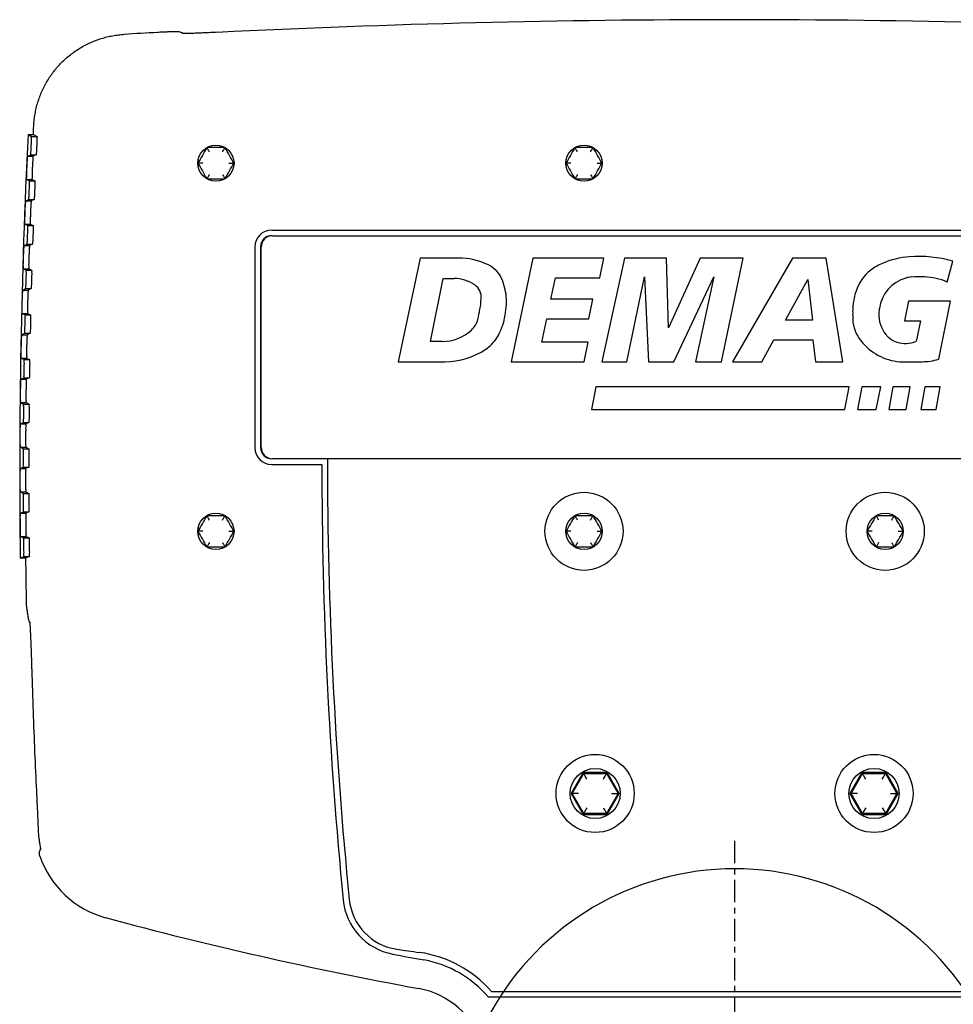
# Model space of a CAD drawing. Extents: x -816 to -467, y -585 to 181.
# Tile 3 of 4: x -778 to -611, y 4 to 180. Entities that reach past the tile are written whole.
import ezdxf

# ---------------------------------------------------------------- set-up
doc = ezdxf.new("R2010")
doc.units = 0
doc.linetypes.add('AM_DIN_G_W050', pattern=[13.75, 9.75, -1.5, 1, -1.5])
doc.linetypes.add('CENTER', pattern=[7, 4, -1, 1, -1])
doc.layers.get('0').update_dxf_attribs({"linetype": 'CONTINUOUS'})
doc.layers.add('AM_7', color=4, linetype='AM_DIN_G_W050')

# ---------------------------------------------------------------- blocks, each defined once
blk = doc.blocks.new('U22_FLB201-310_RIGHT')
at = {"color": 7, "linetype": 'CONTINUOUS'}
for p, q in [((-126.67, 159.64), (-126.67, 159.64)), ((-126.67, 159.64), (-126.04, 159.31)), ((-126.04, 159.31), (-125.08, 159.31)), ((-125.08, 159.31), (-125.74, 159.65)), ((-94.52, 157.13), (-94.61, 157.28)), ((-91.42, 157.3), (-94.58, 157.3)), ((-91.48, 157.13), (-91.4, 157.29)), ((-28.52, 157.13), (-28.61, 157.28)), ((-25.42, 157.3), (-28.58, 157.3)), ((-25.48, 157.13), (-25.4, 157.29)), ((-126.74, 155.75), (-126.2, 156.01)), ((-126.74, 155.75), (-125.78, 155.75)), ((-126.2, 156.01), (-125.24, 156.01)), ((-125.24, 156.01), (-125.78, 155.75)), ((-96.04, 154.5), (-96.23, 154.5)), ((-89.96, 154.5), (-89.77, 154.5)), ((-30.04, 154.5), (-30.23, 154.5)), ((-23.96, 154.5), (-23.77, 154.5)), ((-94.52, 151.87), (-94.6, 151.71)), ((-91.48, 151.87), (-91.39, 151.72)), ((-28.52, 151.87), (-28.6, 151.71)), ((-25.48, 151.87), (-25.39, 151.72)), ((-126.93, 151.57), (-126.41, 151.31)), ((-126.93, 151.57), (-125.97, 151.57)), ((-126.41, 151.31), (-125.45, 151.31)), ((-125.97, 151.57), (-125.45, 151.31)), ((-94.58, 151.7), (-91.42, 151.7)), ((-28.58, 151.7), (-25.42, 151.7)), ((-127.09, 147.75), (-126.55, 148.01)), ((-127.09, 147.75), (-126.13, 147.75)), ((-126.55, 148.01), (-125.59, 148.01)), ((-125.59, 148.01), (-126.13, 147.75)), ((-127.25, 143.57), (-126.73, 143.31)), ((-127.25, 143.57), (-126.29, 143.57)), ((-126.73, 143.31), (-125.77, 143.31)), ((-126.29, 143.57), (-125.77, 143.31)), ((-83, 142.5), (83, 142.5)), ((-82.87, 141.5), (83.13, 141.5)), ((-127.38, 139.75), (-126.84, 140.01)), ((-127.38, 139.75), (-126.42, 139.75)), ((-126.84, 140.01), (-125.89, 140.01)), ((-125.89, 140.01), (-126.42, 139.75)), ((-86, 139.5), (-86, 103.5)), ((-85, 139.5), (-85, 103.5)), ((-84.87, 103.5), (-84.87, 139.5)), ((-56.37, 137.5), (-60.32, 118.91)), ((-49.53, 137.5), (-56.37, 137.5)), ((-36.17, 137.5), (-40.06, 118.87)), ((-23.46, 137.5), (-36.17, 137.5)), ((-24.16, 133.97), (-23.46, 137.5)), ((-19.76, 137.5), (-23.83, 118.87)), ((-12.2, 137.5), (-19.76, 137.5)), ((-11.87, 124.98), (-12.2, 137.5)), ((-6.2, 137.5), (-11.87, 124.98)), ((1.51, 137.5), (-6.2, 137.5)), ((-2.32, 118.87), (1.51, 137.5)), ((10.38, 137.5), (-0.36, 118.87)), ((16.42, 137.5), (10.38, 137.5)), ((19.38, 118.87), (16.42, 137.5)), ((38.13, 133.19), (39.15, 136.92)), ((-127.52, 135.57), (-126.99, 135.31)), ((-127.52, 135.57), (-126.56, 135.57)), ((-126.99, 135.31), (-126.04, 135.31)), ((-126.56, 135.57), (-126.04, 135.31)), ((-54.55, 122.53), (-52.27, 133.82)), ((-52.27, 133.82), (-50.28, 133.82)), ((-32.94, 130.13), (-32.11, 133.97)), ((-32.11, 133.97), (-24.16, 133.97)), ((-19.3, 118.87), (-16.17, 134.13)), ((-16.17, 134.13), (-15.44, 118.87)), ((-10.89, 118.87), (-3.75, 134.13)), ((-3.75, 134.13), (-7.03, 118.87)), ((9.15, 126.36), (13.16, 133.67)), ((13.16, 133.67), (13.97, 126.36)), ((-127.62, 131.75), (-127.09, 132.01)), ((-127.62, 131.75), (-126.67, 131.75)), ((-127.09, 132.01), (-126.13, 132.01)), ((-126.13, 132.01), (-126.67, 131.75)), ((-25.4, 130.13), (-32.94, 130.13)), ((-26.15, 126.6), (-25.4, 130.13)), ((31.16, 129.77), (30.45, 126.23)), ((38.74, 129.77), (31.16, 129.77)), ((36.6, 119.36), (38.74, 129.77)), ((-127.73, 127.57), (-127.21, 127.31)), ((-127.73, 127.57), (-126.77, 127.57)), ((-127.21, 127.31), (-126.25, 127.31)), ((-126.77, 127.57), (-126.25, 127.31)), ((-34.54, 122.4), (-33.65, 126.6)), ((-33.65, 126.6), (-26.15, 126.6)), ((13.97, 126.36), (9.15, 126.36)), ((30.45, 126.23), (33.33, 126.23)), ((33.33, 126.23), (32.53, 122.55)), ((-127.81, 123.75), (-127.28, 124.01)), ((-127.81, 123.75), (-126.85, 123.75)), ((-127.28, 124.01), (-126.32, 124.01)), ((-126.32, 124.01), (-126.85, 123.75)), ((-52.43, 122.53), (-54.55, 122.53)), ((-26.28, 122.4), (-34.54, 122.4)), ((-26.98, 118.87), (-26.28, 122.4)), ((4.87, 118.87), (7.02, 122.83)), ((7.02, 122.83), (14.02, 122.83)), ((14.02, 122.83), (14.52, 118.87)), ((-127.89, 119.57), (-127.36, 119.31)), ((-127.89, 119.57), (-126.93, 119.57)), ((-127.36, 119.31), (-126.41, 119.31)), ((-126.93, 119.57), (-126.41, 119.31)), ((-60.32, 118.91), (-51.94, 118.91)), ((-40.06, 118.87), (-26.98, 118.87)), ((-23.83, 118.87), (-19.3, 118.87)), ((-15.44, 118.87), (-10.89, 118.87)), ((-7.03, 118.87), (-2.32, 118.87)), ((-0.36, 118.87), (4.87, 118.87)), ((14.52, 118.87), (19.38, 118.87)), ((29.59, 118.91), (33.63, 118.91)), ((-127.95, 115.75), (-127.41, 116.01)), ((-127.95, 115.75), (-126.99, 115.75)), ((-127.41, 116.01), (-126.46, 116.01)), ((-126.46, 116.01), (-126.99, 115.75)), ((-24.87, 114.39), (-25.68, 110.33)), ((20.56, 114.39), (-24.87, 114.39)), ((19.75, 110.33), (20.56, 114.39)), ((22.84, 114.39), (22.02, 110.33)), ((26.2, 114.39), (22.84, 114.39)), ((25.38, 110.33), (26.2, 114.39)), ((28.35, 114.39), (27.66, 110.33)), ((31.47, 114.39), (28.35, 114.39)), ((30.78, 110.33), (31.47, 114.39)), ((34.11, 114.39), (33.41, 110.33)), ((36.87, 114.39), (34.11, 114.39)), ((36.17, 110.33), (36.87, 114.39)), ((-128, 111.57), (-127.47, 111.31)), ((-128, 111.57), (-127.04, 111.57)), ((-127.47, 111.31), (-126.51, 111.31)), ((-127.04, 111.57), (-126.51, 111.31)), ((-25.68, 110.33), (19.75, 110.33)), ((22.02, 110.33), (25.38, 110.33)), ((27.66, 110.33), (30.78, 110.33)), ((33.41, 110.33), (36.17, 110.33)), ((-128.03, 107.75), (-127.5, 108.01)), ((-128.03, 107.75), (-127.07, 107.75)), ((-127.5, 108.01), (-126.54, 108.01)), ((-126.54, 108.01), (-127.07, 107.75)), ((-128.05, 103.57), (-127.52, 103.31)), ((-128.05, 103.57), (-127.09, 103.57)), ((-127.52, 103.31), (-126.56, 103.31)), ((-127.09, 103.57), (-126.56, 103.31)), ((83.13, 101.5), (-82.87, 101.5)), ((-128.06, 99.75), (-127.53, 100.01)), ((-128.06, 99.75), (-127.1, 99.75)), ((-127.53, 100.01), (-126.57, 100.01)), ((-126.57, 100.01), (-127.1, 99.75)), ((-83, 100.5), (-74, 100.5)), ((-128.05, 95.57), (-127.52, 95.31)), ((-128.05, 95.57), (-127.09, 95.57)), ((-127.09, 95.57), (-126.56, 95.31)), ((-127.52, 95.31), (-126.56, 95.31)), ((-128.03, 91.75), (-127.51, 92.01)), ((-127.51, 92.01), (-126.55, 92.01)), ((-126.55, 92.01), (-127.07, 91.75)), ((-128.03, 91.75), (-127.07, 91.75)), ((-94.52, 91.13), (-94.61, 91.28)), ((-91.42, 91.3), (-94.58, 91.3)), ((-91.48, 91.13), (-91.4, 91.29)), ((-28.52, 91.13), (-28.61, 91.28)), ((-25.42, 91.3), (-28.58, 91.3)), ((-25.48, 91.13), (-25.4, 91.29)), ((25.48, 91.13), (25.39, 91.28)), ((28.58, 91.3), (25.42, 91.3)), ((28.52, 91.13), (28.6, 91.29)), ((-96.04, 88.5), (-96.23, 88.5)), ((-89.96, 88.5), (-89.77, 88.5)), ((-30.04, 88.5), (-30.23, 88.5)), ((-23.96, 88.5), (-23.77, 88.5)), ((23.96, 88.5), (23.77, 88.5)), ((30.04, 88.5), (30.23, 88.5)), ((-128, 87.57), (-127.47, 87.31)), ((-128, 87.57), (-127.04, 87.57)), ((-127.47, 87.31), (-126.51, 87.31)), ((-127.04, 87.57), (-126.51, 87.31)), ((-94.52, 85.87), (-94.6, 85.71)), ((-94.58, 85.7), (-91.42, 85.7)), ((-91.48, 85.87), (-91.39, 85.72)), ((-28.52, 85.87), (-28.6, 85.71)), ((-28.58, 85.7), (-25.42, 85.7)), ((-25.48, 85.87), (-25.39, 85.72)), ((25.48, 85.87), (25.4, 85.71)), ((25.42, 85.7), (28.58, 85.7)), ((28.52, 85.87), (28.61, 85.72)), ((-128.08, 83.69), (-127.43, 84.01)), ((-128.08, 83.69), (-128.08, 83.69)), ((-127.43, 84.01), (-126.47, 84.01)), ((-126.47, 84.01), (-127.14, 83.68)), ((-127.14, 83.68), (-127.14, 83.68)), ((-126.99, 75.27), (-126.97, 75.05)), ((-27.16, 45.25), (-29.33, 41.5)), ((-29.11, 41.5), (-27.05, 45.06)), ((-27.05, 45.06), (-27.16, 45.25)), ((-22.84, 45.25), (-27.16, 45.25)), ((-27.05, 45.06), (-22.94, 45.06)), ((-22.94, 45.06), (-22.84, 45.25)), ((-22.94, 45.06), (-20.89, 41.5)), ((-20.67, 41.5), (-22.84, 45.25)), ((22.84, 45.25), (20.67, 41.5)), ((20.89, 41.5), (22.95, 45.06)), ((27.16, 45.25), (22.84, 45.25)), ((22.95, 45.06), (22.84, 45.25)), ((22.95, 45.06), (27.06, 45.06)), ((27.06, 45.06), (27.16, 45.25)), ((27.06, 45.06), (29.11, 41.5)), ((29.33, 41.5), (27.16, 45.25)), ((-29.11, 41.5), (-29.33, 41.5)), ((-29.33, 41.5), (-27.16, 37.75)), ((-27.06, 37.94), (-29.11, 41.5)), ((-20.89, 41.5), (-22.95, 37.94)), ((-22.84, 37.75), (-20.67, 41.5)), ((-20.89, 41.5), (-20.67, 41.5)), ((20.89, 41.5), (20.67, 41.5)), ((20.67, 41.5), (22.84, 37.75)), ((22.94, 37.94), (20.89, 41.5)), ((29.11, 41.5), (27.05, 37.94)), ((27.16, 37.75), (29.33, 41.5)), ((29.11, 41.5), (29.33, 41.5)), ((-27.06, 37.94), (-27.16, 37.75)), ((-27.16, 37.75), (-22.84, 37.75)), ((-22.95, 37.94), (-27.06, 37.94)), ((-22.95, 37.94), (-22.84, 37.75)), ((22.94, 37.94), (22.84, 37.75)), ((22.84, 37.75), (27.16, 37.75)), ((27.05, 37.94), (22.94, 37.94)), ((27.05, 37.94), (27.16, 37.75)), ((-43.6, 6), (43.6, 6)), ((44.12, 5), (-44.12, 5))]:
    blk.add_line(p, q, dxfattribs=at)
for centre, radius in [((-93, 154.5), 3.25), ((-27, 154.5), 3.25), ((-27, 88.5), 7), ((27, 88.5), 7), ((-93, 88.5), 3.25), ((-27, 88.5), 3.25), ((27, 88.5), 3.25), ((-25, 41.5), 7), ((25, 41.5), 7), ((-25, 41.5), 4.5), ((25, 41.5), 4.5)]:
    blk.add_circle(centre, radius, dxfattribs=at)
for centre, radius, start, end in [((0, -1720.5), 1900.72, 87.20317, 92.79683), ((0, -1720.5), 1901.25, 93.11933, 93.29947), ((1074, 99.49), 1202.18, 177.13214, 180.75304), ((-83, 139.5), 3, 90, 180), ((-83, 139.5), 2, 90, 180), ((-82.87, 139.5), 2, 90, 180), ((32.54, 122.53), 15.24, 94.5984, 113.3646), ((33.06, 116.02), 21.77, 73.7668, 94.5984), ((-49.53, 125.22), 12.28, 63.9503, 90), ((-46.37, 131.69), 5.08, 21.1823, 63.9503), ((30.45, 127.36), 9.98, 113.3646, 127.0492), ((29, 129.28), 7.58, 127.0492, 162.4513), ((33.06, 118.62), 15.53, 86.2503, 94.9757), ((-50.28, 127.33), 6.49, 55.3328, 90), ((-48.13, 130.44), 2.71, 355.6567, 55.3328), ((-51.8, 129.59), 10.91, 2.893, 21.1823), ((32.55, 127.51), 6.66, 105.9837, 171.8567), ((32.17, 128.82), 5.3, 94.9757, 105.9837), ((33.63, 122.97), 11.16, 66.2407, 87.7371), ((34.36, 127.58), 13.2, 162.4513, 178.5359), ((-67.29, 131.89), 21.92, 345.7304, 355.6567), ((-55.92, 129.9), 15.02, 346.09, 0.8956), ((42.94, 127.36), 21.77, 178.5359, 181.4641), ((31.47, 127.32), 5.61, 176.3389, 219.9059), ((35.83, 127.04), 9.98, 171.8567, 176.3389), ((-49.82, 127.45), 3.9, 312.6671, 345.7304), ((-51.93, 128.91), 10.91, 328.4957, 346.09), ((30.45, 127.04), 9.28, 181.4641, 183.1488), ((28.05, 126.91), 6.88, 183.1488, 218.5675), ((-52.43, 130.29), 7.76, 270, 312.6671), ((30.17, 126.23), 3.91, 219.9059, 228.8045), ((-48.37, 126.73), 6.73, 303.8162, 328.4957), ((30.45, 128.82), 9.95, 218.5675, 265.0681), ((30.3, 126.23), 4, 227.3928, 253.0659), ((30.63, 127.32), 5.14, 253.0659, 291.6206), ((-51.94, 132.06), 13.15, 270, 303.8162), ((33.63, 128.86), 9.95, 270, 287.3137), ((-83, 103.5), 3, 180, 270), ((-83, 103.5), 2, 180, 270), ((-82.87, 103.5), 2, 180, 270), ((726, 101.5), 799, 180, 185.67474), ((726, 100.5), 800, 180, 185.6001), ((-108.29, 35.84), 17.2, 198.8506, 254.8971), ((-59.23, 23.51), 11, 185.6001, 259.1312), ((-59.13, 23.48), 10, 185.6747, 261.6276), ((69.93, 696.22), 701.2, 254.89713, 259.60159), ((69.93, 696.22), 696, 259.13118, 259.60159), ((40.75, 702.17), 696, 261.62765, 261.96777), ((-59.43, -7.79), 21, 41.0606, 81.9678), ((-59.3, -8.02), 20, 40.6279, 79.6016), ((-59.3, -8.02), 14.8, 17.721, 79.6016)]:
    blk.add_arc(centre, radius, start, end, dxfattribs=at)
for points, knots in [([(-125.66, 161.26), (-125.64, 161.61), (-125.58, 162.31), (-125.43, 163.35), (-125.22, 164.38), (-124.94, 165.4), (-124.61, 166.39), (-124.21, 167.36), (-123.76, 168.31), (-123.25, 169.23), (-122.68, 170.12), (-122.06, 170.96), (-121.39, 171.77), (-120.67, 172.54), (-119.91, 173.27), (-119.1, 173.94), (-118.26, 174.56), (-117.38, 175.14), (-116.46, 175.65), (-115.52, 176.11), (-114.55, 176.52), (-113.55, 176.86), (-112.54, 177.14), (-111.51, 177.36), (-110.47, 177.51), (-109.78, 177.58), (-109.43, 177.6)], [0, 0, 0, 0, 1.050284, 2.100538, 3.150741, 4.20099, 5.251265, 6.301498, 7.35182, 8.402131, 9.452346, 10.502578, 11.552887, 12.603171, 13.653522, 14.70388, 15.754118, 16.804327, 17.854652, 18.905007, 19.955392, 21.005796, 22.056044, 23.106221, 24.156567, 25.206967, 25.206967, 25.206967, 25.206967]), ([(-100.66, 178.06), (-100.74, 178.05), (-100.91, 178.05), (-101.19, 178.04), (-101.49, 178.03), (-101.83, 178.01), (-102.19, 178), (-102.59, 177.98), (-103, 177.96), (-103.3, 177.94), (-103.45, 177.93), (-103.46, 177.93)], [0, 0, 0, 0, 0.241567, 0.515149, 0.820747, 1.157748, 1.524846, 1.920025, 2.340374, 2.781865, 2.80109, 2.80109, 2.80109, 2.80109]), ([(-100.27, 178.07), (-100.33, 178.07), (-100.46, 178.06), (-100.59, 178.06), (-100.66, 178.06)], [0, 0, 0, 0, 0.1801531, 0.3903349, 0.3903349, 0.3903349, 0.3903349]), ([(-100, 178.07), (-100.04, 178.07), (-100.13, 178.07), (-100.22, 178.07), (-100.27, 178.07)], [0, 0, 0, 0, 0.1234168, 0.2733404, 0.2733404, 0.2733404, 0.2733404]), ([(-99.26, 177.93), (-99.36, 177.97), (-99.52, 178.03), (-99.74, 178.06), (-99.88, 178.07), (-99.96, 178.07), (-100, 178.07)], [0, 0, 0, 0, 0.3131427, 0.5195716, 0.6430518, 0.751658, 0.751658, 0.751658, 0.751658]), ([(-98.46, 177.73), (-98.52, 177.73), (-98.64, 177.73), (-98.78, 177.73), (-98.9, 177.73), (-98.95, 177.73), (-98.98, 177.73), (-98.98, 177.73)], [0, 0, 0, 0, 0.1887722, 0.3388789, 0.4499162, 0.5200821, 0.523185, 0.523185, 0.523185, 0.523185]), ([(-98.81, 177.73), (-98.85, 177.74), (-98.9, 177.76), (-98.94, 177.79), (-98.96, 177.79)], [0, 0, 0, 0, 0.1054447, 0.1615091, 0.1615091, 0.1615091, 0.1615091]), ([(-92.74, 177.96), (-92.95, 177.95), (-93.35, 177.93), (-93.95, 177.9), (-94.52, 177.88), (-95.07, 177.85), (-95.59, 177.83), (-96.07, 177.81), (-96.52, 177.79), (-96.94, 177.78), (-97.31, 177.76), (-97.65, 177.75), (-97.96, 177.74), (-98.22, 177.74), (-98.39, 177.73), (-98.46, 177.73)], [0, 0, 0, 0, 0.617323, 1.214481, 1.788935, 2.336816, 2.854903, 3.34055, 3.791722, 4.20695, 4.585232, 4.925972, 5.22892, 5.494079, 5.721287, 5.721287, 5.721287, 5.721287]), ([(-125.74, 159.65), (-125.72, 159.92), (-125.7, 160.46), (-125.67, 161), (-125.66, 161.26)], [0, 0, 0, 0, 0.810412, 1.617996, 1.617996, 1.617996, 1.617996]), ([(-126.67, 159.64), (-126.7, 159.65), (-126.44, 159.63), (-126.3, 159.66), (-126, 159.65), (-125.85, 159.65)], [0, 0, 0, 0, 0.0875953, 0.3691528, 0.8266158, 0.8266158, 0.8266158, 0.8266158]), ([(-126.2, 156.01), (-126.16, 156.03), (-126.21, 156.25), (-126.13, 156.54), (-126.13, 157.07), (-126.09, 157.66), (-126.07, 158.25), (-126.02, 158.78), (-126.08, 159.07), (-126, 159.29), (-126.04, 159.31)], [0, 0, 0, 0, 0.130726, 0.491024, 1.024536, 1.653476, 2.280565, 2.813612, 3.17114, 3.3005, 3.3005, 3.3005, 3.3005]), ([(-125.08, 159.31), (-125.04, 159.29), (-125.12, 159.07), (-125.06, 158.78), (-125.11, 158.25), (-125.13, 157.66), (-125.17, 157.07), (-125.17, 156.54), (-125.25, 156.25), (-125.2, 156.03), (-125.24, 156.01)], [0, 0, 0, 0, 0.129624, 0.488779, 1.021312, 1.649933, 2.277366, 2.811457, 3.170057, 3.300506, 3.300506, 3.300506, 3.300506]), ([(-94.65, 157.26), (-94.91, 156.81), (-95.44, 155.88), (-95.98, 154.94), (-96.25, 154.47)], [0, 0, 0, 0, 1.577431, 3.222687, 3.222687, 3.222687, 3.222687]), ([(-94.17, 156.53), (-94.23, 156.63), (-94.32, 156.79), (-94.44, 156.99), (-94.5, 157.1), (-94.52, 157.13)], [0, 0, 0, 0, 0.3242646, 0.5844276, 0.6929039, 0.6929039, 0.6929039, 0.6929039]), ([(-91.83, 156.53), (-91.77, 156.63), (-91.68, 156.79), (-91.56, 156.99), (-91.5, 157.1), (-91.48, 157.13)], [0, 0, 0, 0, 0.3242984, 0.5844432, 0.6929035, 0.6929035, 0.6929035, 0.6929035]), ([(-89.75, 154.47), (-90.02, 154.94), (-90.56, 155.88), (-91.09, 156.81), (-91.36, 157.27)], [0, 0, 0, 0, 1.645787, 3.226518, 3.226518, 3.226518, 3.226518]), ([(-28.65, 157.26), (-28.91, 156.81), (-29.44, 155.88), (-29.98, 154.94), (-30.25, 154.47)], [0, 0, 0, 0, 1.577431, 3.222687, 3.222687, 3.222687, 3.222687]), ([(-28.17, 156.53), (-28.23, 156.63), (-28.32, 156.79), (-28.44, 156.99), (-28.5, 157.1), (-28.52, 157.13)], [0, 0, 0, 0, 0.3242646, 0.5844276, 0.6929039, 0.6929039, 0.6929039, 0.6929039]), ([(-25.83, 156.53), (-25.77, 156.63), (-25.68, 156.79), (-25.56, 156.99), (-25.5, 157.1), (-25.48, 157.13)], [0, 0, 0, 0, 0.3242984, 0.5844432, 0.6929035, 0.6929035, 0.6929035, 0.6929035]), ([(-23.75, 154.47), (-24.02, 154.94), (-24.56, 155.88), (-25.09, 156.81), (-25.36, 157.27)], [0, 0, 0, 0, 1.645787, 3.226518, 3.226518, 3.226518, 3.226518]), ([(-126.93, 151.57), (-126.97, 151.59), (-126.89, 151.82), (-126.95, 152.12), (-126.9, 152.67), (-126.89, 153.31), (-126.86, 154.01), (-126.81, 154.65), (-126.81, 155.21), (-126.73, 155.51), (-126.78, 155.73), (-126.74, 155.75)], [0, 0, 0, 0, 0.130528, 0.498271, 1.047601, 1.733209, 2.447087, 3.132622, 3.683171, 4.050332, 4.181737, 4.181737, 4.181737, 4.181737]), ([(-125.78, 155.75), (-125.82, 155.73), (-125.77, 155.51), (-125.85, 155.21), (-125.85, 154.65), (-125.9, 154.01), (-125.93, 153.31), (-125.94, 152.67), (-125.99, 152.11), (-125.93, 151.81), (-126.01, 151.59), (-125.97, 151.57)], [0, 0, 0, 0, 0.131682, 0.50065, 1.051172, 1.737502, 2.451378, 3.136177, 3.685514, 4.051485, 4.181744, 4.181744, 4.181744, 4.181744]), ([(-96.25, 154.53), (-95.98, 154.06), (-95.44, 153.12), (-94.91, 152.19), (-94.64, 151.73)], [0, 0, 0, 0, 1.645787, 3.226518, 3.226518, 3.226518, 3.226518]), ([(-95.67, 154.5), (-95.75, 154.5), (-95.88, 154.5), (-96, 154.5), (-96.04, 154.5)], [0, 0, 0, 0, 0.2600236, 0.3683537, 0.3683537, 0.3683537, 0.3683537]), ([(-91.35, 151.74), (-91.09, 152.19), (-90.56, 153.12), (-90.02, 154.06), (-89.75, 154.53)], [0, 0, 0, 0, 1.577431, 3.222687, 3.222687, 3.222687, 3.222687]), ([(-90.33, 154.5), (-90.25, 154.5), (-90.12, 154.5), (-90, 154.5), (-89.96, 154.5)], [0, 0, 0, 0, 0.2599921, 0.3683331, 0.3683331, 0.3683331, 0.3683331]), ([(-30.25, 154.53), (-29.98, 154.06), (-29.44, 153.12), (-28.91, 152.19), (-28.64, 151.73)], [0, 0, 0, 0, 1.645787, 3.226518, 3.226518, 3.226518, 3.226518]), ([(-29.67, 154.5), (-29.75, 154.5), (-29.88, 154.5), (-30, 154.5), (-30.04, 154.5)], [0, 0, 0, 0, 0.2599921, 0.3683331, 0.3683331, 0.3683331, 0.3683331]), ([(-25.35, 151.74), (-25.09, 152.19), (-24.56, 153.12), (-24.02, 154.06), (-23.75, 154.53)], [0, 0, 0, 0, 1.577431, 3.222687, 3.222687, 3.222687, 3.222687]), ([(-24.33, 154.5), (-24.25, 154.5), (-24.12, 154.5), (-24, 154.5), (-23.96, 154.5)], [0, 0, 0, 0, 0.2600236, 0.3683537, 0.3683537, 0.3683537, 0.3683537]), ([(-94.17, 152.47), (-94.23, 152.37), (-94.32, 152.21), (-94.44, 152.01), (-94.5, 151.9), (-94.52, 151.87)], [0, 0, 0, 0, 0.3242741, 0.5844591, 0.6929056, 0.6929056, 0.6929056, 0.6929056]), ([(-91.83, 152.47), (-91.77, 152.37), (-91.68, 152.21), (-91.56, 152.01), (-91.5, 151.9), (-91.48, 151.87)], [0, 0, 0, 0, 0.3242699, 0.5844242, 0.6929035, 0.6929035, 0.6929035, 0.6929035]), ([(-28.17, 152.47), (-28.23, 152.37), (-28.32, 152.21), (-28.44, 152.01), (-28.5, 151.9), (-28.52, 151.87)], [0, 0, 0, 0, 0.3242984, 0.5844432, 0.6929035, 0.6929035, 0.6929035, 0.6929035]), ([(-25.83, 152.47), (-25.77, 152.37), (-25.68, 152.21), (-25.56, 152.01), (-25.5, 151.9), (-25.48, 151.87)], [0, 0, 0, 0, 0.3242646, 0.5844276, 0.6929039, 0.6929039, 0.6929039, 0.6929039]), ([(-126.55, 148.01), (-126.51, 148.03), (-126.56, 148.25), (-126.48, 148.54), (-126.49, 149.07), (-126.45, 149.66), (-126.44, 150.25), (-126.39, 150.78), (-126.45, 151.07), (-126.37, 151.29), (-126.41, 151.31)], [0, 0, 0, 0, 0.130652, 0.490789, 1.024051, 1.652739, 2.279615, 2.812555, 3.170075, 3.299508, 3.299508, 3.299508, 3.299508]), ([(-125.45, 151.31), (-125.41, 151.29), (-125.49, 151.07), (-125.43, 150.78), (-125.48, 150.25), (-125.49, 149.66), (-125.53, 149.07), (-125.52, 148.54), (-125.61, 148.25), (-125.55, 148.03), (-125.59, 148.01)], [0, 0, 0, 0, 0.129697, 0.48884, 1.021263, 1.649668, 2.276852, 2.810695, 3.169138, 3.299512, 3.299512, 3.299512, 3.299512]), ([(-127.25, 143.57), (-127.29, 143.59), (-127.21, 143.82), (-127.28, 144.12), (-127.23, 144.67), (-127.22, 145.31), (-127.2, 146.01), (-127.16, 146.65), (-127.16, 147.21), (-127.07, 147.51), (-127.13, 147.73), (-127.09, 147.75)], [0, 0, 0, 0, 0.130617, 0.498366, 1.047628, 1.733058, 2.446687, 3.131945, 3.682245, 4.049249, 4.180574, 4.180574, 4.180574, 4.180574]), ([(-126.13, 147.75), (-126.17, 147.73), (-126.11, 147.51), (-126.2, 147.21), (-126.2, 146.65), (-126.24, 146.01), (-126.26, 145.31), (-126.27, 144.67), (-126.32, 144.11), (-126.25, 143.81), (-126.33, 143.59), (-126.29, 143.57)], [0, 0, 0, 0, 0.131602, 0.50041, 1.05068, 1.736727, 2.450354, 3.134978, 3.684249, 4.050231, 4.180579, 4.180579, 4.180579, 4.180579]), ([(-126.84, 140.01), (-126.81, 140.03), (-126.86, 140.25), (-126.78, 140.54), (-126.79, 141.07), (-126.75, 141.66), (-126.75, 142.25), (-126.7, 142.78), (-126.77, 143.07), (-126.69, 143.29), (-126.73, 143.31)], [0, 0, 0, 0, 0.130577, 0.490567, 1.023607, 1.652076, 2.278773, 2.811633, 3.169155, 3.298663, 3.298663, 3.298663, 3.298663]), ([(-125.77, 143.31), (-125.73, 143.29), (-125.81, 143.07), (-125.74, 142.78), (-125.79, 142.25), (-125.79, 141.66), (-125.83, 141.07), (-125.82, 140.54), (-125.9, 140.25), (-125.85, 140.03), (-125.89, 140.01)], [0, 0, 0, 0, 0.129772, 0.488913, 1.021253, 1.649477, 2.276446, 2.810068, 3.168366, 3.298666, 3.298666, 3.298666, 3.298666]), ([(-127.52, 135.57), (-127.55, 135.59), (-127.48, 135.82), (-127.55, 136.12), (-127.51, 136.67), (-127.5, 137.31), (-127.48, 138.01), (-127.44, 138.65), (-127.45, 139.21), (-127.37, 139.51), (-127.42, 139.73), (-127.38, 139.75)], [0, 0, 0, 0, 0.130705, 0.49848, 1.047691, 1.73298, 2.4464, 3.131418, 3.681494, 4.048354, 4.179598, 4.179598, 4.179598, 4.179598]), ([(-126.42, 139.75), (-126.46, 139.73), (-126.41, 139.51), (-126.49, 139.21), (-126.48, 138.65), (-126.52, 138.01), (-126.54, 137.31), (-126.55, 136.67), (-126.59, 136.11), (-126.52, 135.81), (-126.6, 135.59), (-126.56, 135.57)], [0, 0, 0, 0, 0.131521, 0.500181, 1.050225, 1.736027, 2.449445, 3.133928, 3.683153, 4.049165, 4.179601, 4.179601, 4.179601, 4.179601]), ([(-127.09, 132.01), (-127.05, 132.03), (-127.11, 132.25), (-127.03, 132.54), (-127.04, 133.07), (-127.01, 133.66), (-127.01, 134.25), (-126.96, 134.78), (-127.03, 135.07), (-126.96, 135.29), (-126.99, 135.31)], [0, 0, 0, 0, 0.130503, 0.490358, 1.023202, 1.651487, 2.278041, 2.810845, 3.168381, 3.297965, 3.297965, 3.297965, 3.297965]), ([(-126.04, 135.31), (-126, 135.29), (-126.07, 135.07), (-126.01, 134.78), (-126.05, 134.25), (-126.05, 133.66), (-126.08, 133.07), (-126.07, 132.54), (-126.15, 132.25), (-126.09, 132.03), (-126.13, 132.01)], [0, 0, 0, 0, 0.129848, 0.488999, 1.021283, 1.64936, 2.276149, 2.809576, 3.167741, 3.297967, 3.297967, 3.297967, 3.297967]), ([(-127.73, 127.57), (-127.77, 127.59), (-127.7, 127.82), (-127.77, 128.12), (-127.73, 128.67), (-127.73, 129.31), (-127.71, 130.01), (-127.68, 130.65), (-127.69, 131.21), (-127.61, 131.51), (-127.66, 131.73), (-127.62, 131.75)], [0, 0, 0, 0, 0.130792, 0.498605, 1.047792, 1.732976, 2.446227, 3.13104, 3.680919, 4.047645, 4.178807, 4.178807, 4.178807, 4.178807]), ([(-126.67, 131.75), (-126.7, 131.73), (-126.65, 131.51), (-126.73, 131.21), (-126.72, 130.65), (-126.75, 130.01), (-126.77, 129.31), (-126.77, 128.67), (-126.81, 128.11), (-126.74, 127.81), (-126.81, 127.59), (-126.77, 127.57)], [0, 0, 0, 0, 0.131439, 0.499963, 1.049808, 1.735401, 2.44865, 3.133029, 3.682233, 4.048286, 4.178809, 4.178809, 4.178809, 4.178809]), ([(-127.28, 124.01), (-127.24, 124.03), (-127.3, 124.25), (-127.22, 124.54), (-127.24, 125.07), (-127.21, 125.66), (-127.21, 126.25), (-127.17, 126.78), (-127.24, 127.07), (-127.17, 127.29), (-127.21, 127.31)], [0, 0, 0, 0, 0.130428, 0.490162, 1.022836, 1.650973, 2.277416, 2.810192, 3.167754, 3.297414, 3.297414, 3.297414, 3.297414]), ([(-126.25, 127.31), (-126.21, 127.29), (-126.28, 127.07), (-126.21, 126.78), (-126.25, 126.25), (-126.25, 125.66), (-126.28, 125.07), (-126.26, 124.54), (-126.34, 124.25), (-126.28, 124.03), (-126.32, 124.01)], [0, 0, 0, 0, 0.129923, 0.489098, 1.021352, 1.649318, 2.27596, 2.809218, 3.167263, 3.297415, 3.297415, 3.297415, 3.297415]), ([(-127.89, 119.57), (-127.93, 119.59), (-127.86, 119.82), (-127.93, 120.12), (-127.89, 120.67), (-127.9, 121.31), (-127.88, 122.01), (-127.86, 122.65), (-127.87, 123.21), (-127.79, 123.51), (-127.85, 123.73), (-127.81, 123.75)], [0, 0, 0, 0, 0.130879, 0.498741, 1.047929, 1.733046, 2.446167, 3.130812, 3.680519, 4.047121, 4.178201, 4.178201, 4.178201, 4.178201]), ([(-126.85, 123.75), (-126.89, 123.73), (-126.83, 123.51), (-126.91, 123.21), (-126.9, 122.65), (-126.93, 122.01), (-126.94, 121.31), (-126.93, 120.67), (-126.97, 120.11), (-126.9, 119.81), (-126.97, 119.59), (-126.93, 119.57)], [0, 0, 0, 0, 0.131356, 0.499756, 1.049428, 1.734849, 2.447968, 3.13228, 3.681488, 4.047593, 4.178203, 4.178203, 4.178203, 4.178203]), ([(-127.41, 116.01), (-127.38, 116.03), (-127.44, 116.25), (-127.36, 116.54), (-127.38, 117.07), (-127.36, 117.66), (-127.36, 118.25), (-127.33, 118.78), (-127.4, 119.07), (-127.33, 119.29), (-127.36, 119.31)], [0, 0, 0, 0, 0.130354, 0.489979, 1.02251, 1.650532, 2.276899, 2.809673, 3.167274, 3.297009, 3.297009, 3.297009, 3.297009]), ([(-126.41, 119.31), (-126.37, 119.29), (-126.44, 119.07), (-126.37, 118.78), (-126.41, 118.25), (-126.4, 117.66), (-126.42, 117.07), (-126.4, 116.54), (-126.48, 116.25), (-126.42, 116.03), (-126.46, 116.01)], [0, 0, 0, 0, 0.129999, 0.48921, 1.02146, 1.649349, 2.275878, 2.808994, 3.166932, 3.297009, 3.297009, 3.297009, 3.297009]), ([(-128, 111.57), (-128.04, 111.59), (-127.97, 111.82), (-128.04, 112.12), (-128.01, 112.67), (-128.02, 113.31), (-128.01, 114.01), (-127.99, 114.65), (-128, 115.21), (-127.93, 115.51), (-127.99, 115.73), (-127.95, 115.75)], [0, 0, 0, 0, 0.130965, 0.498888, 1.048104, 1.73319, 2.446221, 3.130733, 3.680294, 4.046784, 4.177781, 4.177781, 4.177781, 4.177781]), ([(-126.99, 115.75), (-127.03, 115.73), (-126.97, 115.51), (-127.04, 115.21), (-127.03, 114.65), (-127.05, 114.01), (-127.06, 113.31), (-127.05, 112.67), (-127.08, 112.11), (-127.01, 111.81), (-127.08, 111.59), (-127.04, 111.57)], [0, 0, 0, 0, 0.131273, 0.499559, 1.049085, 1.734371, 2.447401, 3.13168, 3.680919, 4.047086, 4.177782, 4.177782, 4.177782, 4.177782]), ([(-127.5, 108.01), (-127.46, 108.03), (-127.52, 108.25), (-127.45, 108.54), (-127.47, 109.07), (-127.45, 109.66), (-127.46, 110.25), (-127.43, 110.78), (-127.5, 111.07), (-127.43, 111.29), (-127.47, 111.31)], [0, 0, 0, 0, 0.130279, 0.489809, 1.022224, 1.650166, 2.276491, 2.809287, 3.16694, 3.29675, 3.29675, 3.29675, 3.29675]), ([(-126.51, 111.31), (-126.47, 111.29), (-126.54, 111.07), (-126.47, 110.78), (-126.5, 110.25), (-126.49, 109.66), (-126.51, 109.07), (-126.49, 108.54), (-126.56, 108.25), (-126.5, 108.03), (-126.54, 108.01)], [0, 0, 0, 0, 0.130074, 0.489335, 1.021608, 1.649454, 2.275905, 2.808905, 3.166748, 3.29675, 3.29675, 3.29675, 3.29675]), ([(-128.05, 103.57), (-128.09, 103.59), (-128.02, 103.82), (-128.1, 104.12), (-128.07, 104.67), (-128.08, 105.31), (-128.08, 106.01), (-128.06, 106.65), (-128.08, 107.21), (-128.01, 107.51), (-128.07, 107.73), (-128.03, 107.75)], [0, 0, 0, 0, 0.131051, 0.499046, 1.048315, 1.733406, 2.446387, 3.130804, 3.680243, 4.046632, 4.177546, 4.177546, 4.177546, 4.177546]), ([(-127.07, 107.75), (-127.11, 107.73), (-127.05, 107.51), (-127.12, 107.21), (-127.1, 106.65), (-127.12, 106.01), (-127.12, 105.31), (-127.11, 104.67), (-127.14, 104.11), (-127.07, 103.81), (-127.13, 103.59), (-127.09, 103.57)], [0, 0, 0, 0, 0.131189, 0.499374, 1.048779, 1.733966, 2.446946, 3.13123, 3.680525, 4.046765, 4.177546, 4.177546, 4.177546, 4.177546]), ([(-127.53, 100.01), (-127.49, 100.03), (-127.56, 100.25), (-127.48, 100.54), (-127.51, 101.07), (-127.49, 101.66), (-127.51, 102.25), (-127.48, 102.78), (-127.55, 103.07), (-127.48, 103.29), (-127.52, 103.31)], [0, 0, 0, 0, 0.130204, 0.489652, 1.021976, 1.649873, 2.27619, 2.809036, 3.166752, 3.296637, 3.296637, 3.296637, 3.296637]), ([(-126.56, 103.31), (-126.52, 103.29), (-126.59, 103.07), (-126.52, 102.78), (-126.55, 102.25), (-126.53, 101.66), (-126.55, 101.07), (-126.52, 100.54), (-126.6, 100.25), (-126.53, 100.03), (-126.57, 100.01)], [0, 0, 0, 0, 0.130149, 0.489473, 1.021795, 1.649633, 2.27604, 2.808949, 3.16671, 3.296637, 3.296637, 3.296637, 3.296637]), ([(-128.05, 95.57), (-128.09, 95.59), (-128.03, 95.82), (-128.1, 96.12), (-128.08, 96.67), (-128.09, 97.31), (-128.09, 98.01), (-128.08, 98.65), (-128.11, 99.21), (-128.03, 99.51), (-128.1, 99.73), (-128.06, 99.75)], [0, 0, 0, 0, 0.131135, 0.499214, 1.048563, 1.733697, 2.446666, 3.131023, 3.680367, 4.046666, 4.177496, 4.177496, 4.177496, 4.177496]), ([(-127.1, 99.75), (-127.14, 99.73), (-127.07, 99.51), (-127.15, 99.21), (-127.12, 98.65), (-127.14, 98.01), (-127.13, 97.31), (-127.12, 96.67), (-127.14, 96.11), (-127.07, 95.81), (-127.13, 95.59), (-127.09, 95.57)], [0, 0, 0, 0, 0.131105, 0.499199, 1.048511, 1.733636, 2.446605, 3.13093, 3.680305, 4.04663, 4.177496, 4.177496, 4.177496, 4.177496]), ([(-127.51, 92.01), (-127.47, 92.03), (-127.53, 92.25), (-127.46, 92.54), (-127.49, 93.07), (-127.48, 93.66), (-127.5, 94.25), (-127.47, 94.78), (-127.55, 95.07), (-127.48, 95.29), (-127.52, 95.31)], [0, 0, 0, 0, 0.130129, 0.489507, 1.021768, 1.649654, 2.275997, 2.808919, 3.16671, 3.29667, 3.29667, 3.29667, 3.29667]), ([(-126.56, 95.31), (-126.52, 95.29), (-126.59, 95.07), (-126.52, 94.78), (-126.54, 94.25), (-126.52, 93.66), (-126.53, 93.07), (-126.5, 92.54), (-126.57, 92.25), (-126.51, 92.03), (-126.55, 92.01)], [0, 0, 0, 0, 0.130224, 0.489623, 1.022021, 1.649886, 2.276282, 2.809128, 3.166818, 3.29667, 3.29667, 3.29667, 3.29667]), ([(-128, 87.57), (-128.04, 87.59), (-127.98, 87.82), (-128.05, 88.12), (-128.03, 88.67), (-128.05, 89.31), (-128.06, 90.01), (-128.05, 90.65), (-128.08, 91.21), (-128.01, 91.51), (-128.07, 91.73), (-128.03, 91.75)], [0, 0, 0, 0, 0.131219, 0.499393, 1.048849, 1.734061, 2.447058, 3.131391, 3.680666, 4.046886, 4.17763, 4.17763, 4.17763, 4.17763]), ([(-127.07, 91.75), (-127.11, 91.73), (-127.05, 91.51), (-127.12, 91.21), (-127.09, 90.65), (-127.1, 90.01), (-127.09, 89.31), (-127.07, 88.67), (-127.09, 88.11), (-127.02, 87.81), (-127.08, 87.59), (-127.04, 87.57)], [0, 0, 0, 0, 0.13102, 0.499036, 1.048279, 1.733379, 2.446378, 3.130778, 3.680261, 4.046681, 4.177631, 4.177631, 4.177631, 4.177631]), ([(-94.65, 91.26), (-94.91, 90.81), (-95.44, 89.88), (-95.98, 88.94), (-96.25, 88.47)], [0, 0, 0, 0, 1.577431, 3.222687, 3.222687, 3.222687, 3.222687]), ([(-94.17, 90.53), (-94.23, 90.63), (-94.32, 90.79), (-94.44, 90.99), (-94.5, 91.1), (-94.52, 91.13)], [0, 0, 0, 0, 0.3242699, 0.5844242, 0.6929035, 0.6929035, 0.6929035, 0.6929035]), ([(-91.83, 90.53), (-91.77, 90.63), (-91.68, 90.79), (-91.56, 90.99), (-91.5, 91.1), (-91.48, 91.13)], [0, 0, 0, 0, 0.3242984, 0.5844432, 0.6929035, 0.6929035, 0.6929035, 0.6929035]), ([(-89.75, 88.47), (-90.02, 88.94), (-90.56, 89.88), (-91.09, 90.81), (-91.36, 91.27)], [0, 0, 0, 0, 1.645787, 3.226518, 3.226518, 3.226518, 3.226518]), ([(-28.65, 91.26), (-28.91, 90.81), (-29.44, 89.88), (-29.98, 88.94), (-30.25, 88.47)], [0, 0, 0, 0, 1.577431, 3.222687, 3.222687, 3.222687, 3.222687]), ([(-28.17, 90.53), (-28.23, 90.63), (-28.32, 90.79), (-28.44, 90.99), (-28.5, 91.1), (-28.52, 91.13)], [0, 0, 0, 0, 0.3242699, 0.5844242, 0.6929035, 0.6929035, 0.6929035, 0.6929035]), ([(-25.83, 90.53), (-25.77, 90.63), (-25.68, 90.79), (-25.56, 90.99), (-25.5, 91.1), (-25.48, 91.13)], [0, 0, 0, 0, 0.3242984, 0.5844432, 0.6929035, 0.6929035, 0.6929035, 0.6929035]), ([(-23.75, 88.47), (-24.02, 88.94), (-24.56, 89.88), (-25.09, 90.81), (-25.36, 91.27)], [0, 0, 0, 0, 1.645787, 3.226518, 3.226518, 3.226518, 3.226518]), ([(25.35, 91.26), (25.09, 90.81), (24.56, 89.88), (24.02, 88.94), (23.75, 88.47)], [0, 0, 0, 0, 1.577431, 3.222687, 3.222687, 3.222687, 3.222687]), ([(25.83, 90.53), (25.77, 90.63), (25.68, 90.79), (25.56, 90.99), (25.5, 91.1), (25.48, 91.13)], [0, 0, 0, 0, 0.3242699, 0.5844242, 0.6929035, 0.6929035, 0.6929035, 0.6929035]), ([(28.17, 90.53), (28.23, 90.63), (28.32, 90.79), (28.44, 90.99), (28.5, 91.1), (28.52, 91.13)], [0, 0, 0, 0, 0.3242741, 0.5844591, 0.6929056, 0.6929056, 0.6929056, 0.6929056]), ([(30.25, 88.47), (29.98, 88.94), (29.44, 89.88), (28.91, 90.81), (28.64, 91.27)], [0, 0, 0, 0, 1.645787, 3.226518, 3.226518, 3.226518, 3.226518]), ([(-96.25, 88.53), (-95.98, 88.06), (-95.44, 87.12), (-94.91, 86.19), (-94.64, 85.73)], [0, 0, 0, 0, 1.645787, 3.226518, 3.226518, 3.226518, 3.226518]), ([(-95.67, 88.5), (-95.75, 88.5), (-95.88, 88.5), (-96, 88.5), (-96.04, 88.5)], [0, 0, 0, 0, 0.2599921, 0.3683331, 0.3683331, 0.3683331, 0.3683331]), ([(-91.35, 85.74), (-91.09, 86.19), (-90.56, 87.12), (-90.02, 88.06), (-89.75, 88.53)], [0, 0, 0, 0, 1.577431, 3.222687, 3.222687, 3.222687, 3.222687]), ([(-90.33, 88.5), (-90.25, 88.5), (-90.12, 88.5), (-90, 88.5), (-89.96, 88.5)], [0, 0, 0, 0, 0.2599921, 0.3683331, 0.3683331, 0.3683331, 0.3683331]), ([(-30.25, 88.53), (-29.98, 88.06), (-29.44, 87.12), (-28.91, 86.19), (-28.64, 85.73)], [0, 0, 0, 0, 1.645787, 3.226518, 3.226518, 3.226518, 3.226518]), ([(-29.67, 88.5), (-29.75, 88.5), (-29.88, 88.5), (-30, 88.5), (-30.04, 88.5)], [0, 0, 0, 0, 0.2599921, 0.3683331, 0.3683331, 0.3683331, 0.3683331]), ([(-25.35, 85.74), (-25.09, 86.19), (-24.56, 87.12), (-24.02, 88.06), (-23.75, 88.53)], [0, 0, 0, 0, 1.577431, 3.222687, 3.222687, 3.222687, 3.222687]), ([(-24.33, 88.5), (-24.25, 88.5), (-24.12, 88.5), (-24, 88.5), (-23.96, 88.5)], [0, 0, 0, 0, 0.2599921, 0.3683331, 0.3683331, 0.3683331, 0.3683331]), ([(23.75, 88.53), (24.02, 88.06), (24.56, 87.12), (25.09, 86.19), (25.36, 85.73)], [0, 0, 0, 0, 1.645787, 3.226518, 3.226518, 3.226518, 3.226518]), ([(24.33, 88.5), (24.25, 88.5), (24.12, 88.5), (24, 88.5), (23.96, 88.5)], [0, 0, 0, 0, 0.2599921, 0.3683331, 0.3683331, 0.3683331, 0.3683331]), ([(28.65, 85.74), (28.91, 86.19), (29.44, 87.12), (29.98, 88.06), (30.25, 88.53)], [0, 0, 0, 0, 1.577431, 3.222687, 3.222687, 3.222687, 3.222687]), ([(29.67, 88.5), (29.75, 88.5), (29.88, 88.5), (30, 88.5), (30.04, 88.5)], [0, 0, 0, 0, 0.2599921, 0.3683331, 0.3683331, 0.3683331, 0.3683331]), ([(-127.43, 84.01), (-127.39, 84.03), (-127.46, 84.25), (-127.39, 84.54), (-127.42, 85.07), (-127.41, 85.66), (-127.44, 86.25), (-127.42, 86.78), (-127.49, 87.07), (-127.43, 87.29), (-127.47, 87.31)], [0, 0, 0, 0, 0.130053, 0.489376, 1.0216, 1.649509, 2.275911, 2.808935, 3.166815, 3.29685, 3.29685, 3.29685, 3.29685]), ([(-126.51, 87.31), (-126.47, 87.29), (-126.53, 87.07), (-126.46, 86.78), (-126.48, 86.25), (-126.46, 85.66), (-126.47, 85.07), (-126.43, 84.54), (-126.5, 84.25), (-126.43, 84.03), (-126.47, 84.01)], [0, 0, 0, 0, 0.130299, 0.489786, 1.022287, 1.650212, 2.276633, 2.809441, 3.167073, 3.29685, 3.29685, 3.29685, 3.29685]), ([(-94.17, 86.47), (-94.23, 86.37), (-94.32, 86.21), (-94.44, 86.01), (-94.5, 85.9), (-94.52, 85.87)], [0, 0, 0, 0, 0.3242741, 0.5844591, 0.6929056, 0.6929056, 0.6929056, 0.6929056]), ([(-91.83, 86.47), (-91.77, 86.37), (-91.68, 86.21), (-91.56, 86.01), (-91.5, 85.9), (-91.48, 85.87)], [0, 0, 0, 0, 0.3242699, 0.5844242, 0.6929035, 0.6929035, 0.6929035, 0.6929035]), ([(-28.17, 86.47), (-28.23, 86.37), (-28.32, 86.21), (-28.44, 86.01), (-28.5, 85.9), (-28.52, 85.87)], [0, 0, 0, 0, 0.3242741, 0.5844591, 0.6929056, 0.6929056, 0.6929056, 0.6929056]), ([(-25.83, 86.47), (-25.77, 86.37), (-25.68, 86.21), (-25.56, 86.01), (-25.5, 85.9), (-25.48, 85.87)], [0, 0, 0, 0, 0.3242699, 0.5844242, 0.6929035, 0.6929035, 0.6929035, 0.6929035]), ([(25.83, 86.47), (25.77, 86.37), (25.68, 86.21), (25.56, 86.01), (25.5, 85.9), (25.48, 85.87)], [0, 0, 0, 0, 0.3242984, 0.5844432, 0.6929035, 0.6929035, 0.6929035, 0.6929035]), ([(28.17, 86.47), (28.23, 86.37), (28.32, 86.21), (28.44, 86.01), (28.5, 85.9), (28.52, 85.87)], [0, 0, 0, 0, 0.3242699, 0.5844242, 0.6929035, 0.6929035, 0.6929035, 0.6929035]), ([(-127.21, 83.67), (-127.37, 83.67), (-127.69, 83.66), (-127.83, 83.69), (-128.1, 83.67), (-128.08, 83.69)], [0, 0, 0, 0, 0.4787479, 0.7743085, 0.8664253, 0.8664253, 0.8664253, 0.8664253]), ([(-127.14, 83.68), (-127.12, 82.8), (-127.09, 80.87), (-127.05, 78.07), (-127.01, 76.14), (-126.99, 75.27)], [0, 0, 0, 0, 2.623412, 5.800442, 8.405186, 8.405186, 8.405186, 8.405186]), ([(-126.69, 73.06), (-126.68, 73), (-126.66, 72.89), (-126.64, 72.78), (-126.62, 72.73)], [0, 0, 0, 0, 0.1628296, 0.334857, 0.334857, 0.334857, 0.334857]), ([(-126.47, 72.3), (-126.45, 72.25), (-126.42, 72.18), (-126.38, 72.11), (-126.37, 72.08)], [0, 0, 0, 0, 0.1497564, 0.2398686, 0.2398686, 0.2398686, 0.2398686]), ([(-126.39, 72.25), (-126.39, 72.25), (-126.39, 72.28), (-126.37, 72.15), (-126.37, 72.1), (-126.36, 71.96), (-126.35, 71.87), (-126.35, 71.82)], [0, 0, 0, 0, 0.0032289, 0.0721768, 0.1655365, 0.2904604, 0.4452437, 0.4452437, 0.4452437, 0.4452437]), ([(-126.35, 71.82), (-126.35, 71.76), (-126.34, 71.62), (-126.32, 71.41), (-126.31, 71.17), (-126.3, 70.9), (-126.28, 70.6), (-126.27, 70.27), (-126.25, 69.91), (-126.24, 69.52), (-126.22, 69.1), (-126.2, 68.65), (-126.18, 68.18), (-126.16, 67.67), (-126.14, 67.14), (-126.12, 66.59), (-126.1, 66.01), (-126.08, 65.4), (-126.06, 64.78), (-126.04, 64.14), (-126.02, 63.48), (-126.01, 63), (-126, 62.75), (-126, 62.72)], [0, 0, 0, 0, 0.184006, 0.397083, 0.639293, 0.910779, 1.211605, 1.541877, 1.901655, 2.290901, 2.709455, 3.157009, 3.633087, 4.137035, 4.667992, 5.224824, 5.806174, 6.410475, 7.035897, 7.680331, 8.341388, 9.016373, 9.103396, 9.103396, 9.103396, 9.103396]), ([(-126, 62.72), (-125.92, 60.24), (-125.76, 55.34), (-125.47, 48.15), (-125.26, 43.44), (-125.15, 41.15)], [0, 0, 0, 0, 7.431182, 14.711644, 21.592029, 21.592029, 21.592029, 21.592029]), ([(-26.48, 44.06), (-26.55, 44.18), (-26.68, 44.4), (-26.85, 44.71), (-26.97, 44.92), (-27.04, 45.03), (-27.05, 45.06)], [0, 0, 0, 0, 0.41021, 0.780114, 1.049048, 1.154539, 1.154539, 1.154539, 1.154539]), ([(-23.52, 44.06), (-23.45, 44.18), (-23.32, 44.4), (-23.15, 44.71), (-23.02, 44.92), (-22.96, 45.03), (-22.94, 45.06)], [0, 0, 0, 0, 0.41023, 0.780129, 1.049056, 1.154538, 1.154538, 1.154538, 1.154538]), ([(23.52, 44.06), (23.45, 44.18), (23.32, 44.4), (23.15, 44.71), (23.03, 44.92), (22.96, 45.03), (22.95, 45.06)], [0, 0, 0, 0, 0.410213, 0.780114, 1.049047, 1.154538, 1.154538, 1.154538, 1.154538]), ([(26.48, 44.06), (26.55, 44.18), (26.68, 44.4), (26.85, 44.71), (26.98, 44.92), (27.04, 45.03), (27.06, 45.06)], [0, 0, 0, 0, 0.410212, 0.780129, 1.049065, 1.154539, 1.154539, 1.154539, 1.154539]), ([(-125.15, 41.15), (-125.12, 40.7), (-125.07, 39.6), (-124.99, 37.92), (-124.92, 36.31), (-124.88, 35.35), (-124.87, 34.98)], [0, 0, 0, 0, 1.34876, 3.278246, 5.059102, 6.176425, 6.176425, 6.176425, 6.176425]), ([(-27.96, 41.5), (-28.09, 41.5), (-28.35, 41.5), (-28.7, 41.5), (-28.95, 41.5), (-29.08, 41.5), (-29.11, 41.5)], [0, 0, 0, 0, 0.410281, 0.780296, 1.049346, 1.154883, 1.154883, 1.154883, 1.154883]), ([(-22.04, 41.5), (-21.91, 41.5), (-21.65, 41.5), (-21.3, 41.5), (-21.05, 41.5), (-20.92, 41.5), (-20.89, 41.5)], [0, 0, 0, 0, 0.410281, 0.780296, 1.049346, 1.154883, 1.154883, 1.154883, 1.154883]), ([(22.04, 41.5), (21.91, 41.5), (21.65, 41.5), (21.3, 41.5), (21.05, 41.5), (20.92, 41.5), (20.89, 41.5)], [0, 0, 0, 0, 0.410296, 0.780297, 1.049339, 1.154882, 1.154882, 1.154882, 1.154882]), ([(27.96, 41.5), (28.09, 41.5), (28.35, 41.5), (28.7, 41.5), (28.95, 41.5), (29.08, 41.5), (29.11, 41.5)], [0, 0, 0, 0, 0.410296, 0.780297, 1.049339, 1.154882, 1.154882, 1.154882, 1.154882]), ([(-26.48, 38.94), (-26.55, 38.82), (-26.68, 38.6), (-26.85, 38.29), (-26.98, 38.08), (-27.04, 37.97), (-27.06, 37.94)], [0, 0, 0, 0, 0.41023, 0.780129, 1.049056, 1.154538, 1.154538, 1.154538, 1.154538]), ([(-23.52, 38.94), (-23.45, 38.82), (-23.32, 38.6), (-23.15, 38.29), (-23.03, 38.08), (-22.96, 37.97), (-22.95, 37.94)], [0, 0, 0, 0, 0.410213, 0.780114, 1.049047, 1.154538, 1.154538, 1.154538, 1.154538]), ([(23.52, 38.94), (23.45, 38.82), (23.32, 38.6), (23.15, 38.29), (23.02, 38.08), (22.96, 37.97), (22.94, 37.94)], [0, 0, 0, 0, 0.41023, 0.780129, 1.049056, 1.154538, 1.154538, 1.154538, 1.154538]), ([(26.48, 38.94), (26.55, 38.82), (26.68, 38.6), (26.85, 38.29), (26.97, 38.08), (27.04, 37.97), (27.05, 37.94)], [0, 0, 0, 0, 0.410213, 0.780114, 1.049047, 1.154538, 1.154538, 1.154538, 1.154538]), ([(-124.87, 34.97), (-124.86, 34.82), (-124.85, 34.51), (-124.81, 34.06), (-124.77, 33.63), (-124.72, 33.24), (-124.67, 32.89), (-124.62, 32.58), (-124.57, 32.3), (-124.52, 32.07), (-124.49, 31.92), (-124.48, 31.86)], [0, 0, 0, 0, 0.468951, 0.930786, 1.359193, 1.752263, 2.108457, 2.426576, 2.705757, 2.945399, 3.145201, 3.145201, 3.145201, 3.145201]), ([(-124.48, 31.86), (-124.47, 31.81), (-124.45, 31.72), (-124.43, 31.59), (-124.41, 31.54), (-124.41, 31.51), (-124.41, 31.51)], [0, 0, 0, 0, 0.1597224, 0.2785496, 0.3537182, 0.3571893, 0.3571893, 0.3571893, 0.3571893]), ([(-124.57, 30.29), (-124.63, 30.46), (-124.68, 30.78), (-124.62, 31.09), (-124.59, 31.2)], [0, 0, 0, 0, 0.5684911, 0.9291986, 0.9291986, 0.9291986, 0.9291986])]:
    blk.add_open_spline(points, degree=3, knots=knots, dxfattribs=at)
for points in [[(-99.18, 177.89), (-99.21, 177.9), (-99.24, 177.92), (-99.27, 177.93)], [(-98.96, 177.79), (-99.03, 177.83), (-99.11, 177.86), (-99.18, 177.89)], [(-125.85, 159.65), (-125.81, 159.65), (-125.78, 159.65), (-125.74, 159.65)], [(-95.34, 154.5), (-95.45, 154.5), (-95.56, 154.5), (-95.67, 154.5)], [(-90.66, 154.5), (-90.55, 154.5), (-90.44, 154.5), (-90.33, 154.5)], [(-29.34, 154.5), (-29.45, 154.5), (-29.56, 154.5), (-29.67, 154.5)], [(-24.66, 154.5), (-24.55, 154.5), (-24.44, 154.5), (-24.33, 154.5)], [(-95.34, 88.5), (-95.45, 88.5), (-95.56, 88.5), (-95.67, 88.5)], [(-90.66, 88.5), (-90.55, 88.5), (-90.44, 88.5), (-90.33, 88.5)], [(-29.34, 88.5), (-29.45, 88.5), (-29.56, 88.5), (-29.67, 88.5)], [(-24.66, 88.5), (-24.55, 88.5), (-24.44, 88.5), (-24.33, 88.5)], [(24.66, 88.5), (24.55, 88.5), (24.44, 88.5), (24.33, 88.5)], [(29.34, 88.5), (29.45, 88.5), (29.56, 88.5), (29.67, 88.5)], [(-127.14, 83.67), (-127.16, 83.67), (-127.19, 83.67), (-127.21, 83.67)], [(-126.97, 75.05), (-126.95, 74.86), (-126.92, 74.67), (-126.89, 74.48)], [(-126.89, 74.48), (-126.86, 74.25), (-126.83, 74.02), (-126.79, 73.79)], [(-126.79, 73.79), (-126.77, 73.64), (-126.75, 73.49), (-126.73, 73.35)], [(-126.73, 73.35), (-126.72, 73.27), (-126.71, 73.2), (-126.7, 73.12)], [(-126.7, 73.12), (-126.69, 73.1), (-126.69, 73.08), (-126.69, 73.06)], [(-126.62, 72.73), (-126.61, 72.66), (-126.59, 72.59), (-126.56, 72.52)], [(-126.56, 72.52), (-126.54, 72.44), (-126.51, 72.37), (-126.47, 72.3)], [(-124.57, 31.26), (-124.58, 31.24), (-124.58, 31.22), (-124.59, 31.2)], [(-124.53, 31.4), (-124.55, 31.35), (-124.56, 31.3), (-124.57, 31.26)], [(-124.46, 31.71), (-124.48, 31.6), (-124.51, 31.5), (-124.53, 31.4)], [(-124.45, 31.72), (-124.46, 31.72), (-124.46, 31.71), (-124.46, 31.71)]]:
    blk.add_open_spline(points, degree=3, dxfattribs=at)
blk = doc.blocks.new('DC-PRO_10_S_8_1-1_RIGHT')
blk.add_arc((0, -22), 50, 29.0537, 150.9463)
at = {"layer": 'AM_7', "linetype": 'CENTER'}
blk.add_line((0, 33), (0, -70), dxfattribs=at)

msp = doc.modelspace()

# ---------------------------------------------------------------- block references
for name, p in [('U22_FLB201-310_RIGHT', (-650, 0)), ('DC-PRO_10_S_8_1-1_RIGHT', (-650, 0, -50))]:
    msp.add_blockref(name, p)

doc.saveas('drawing.dxf')
